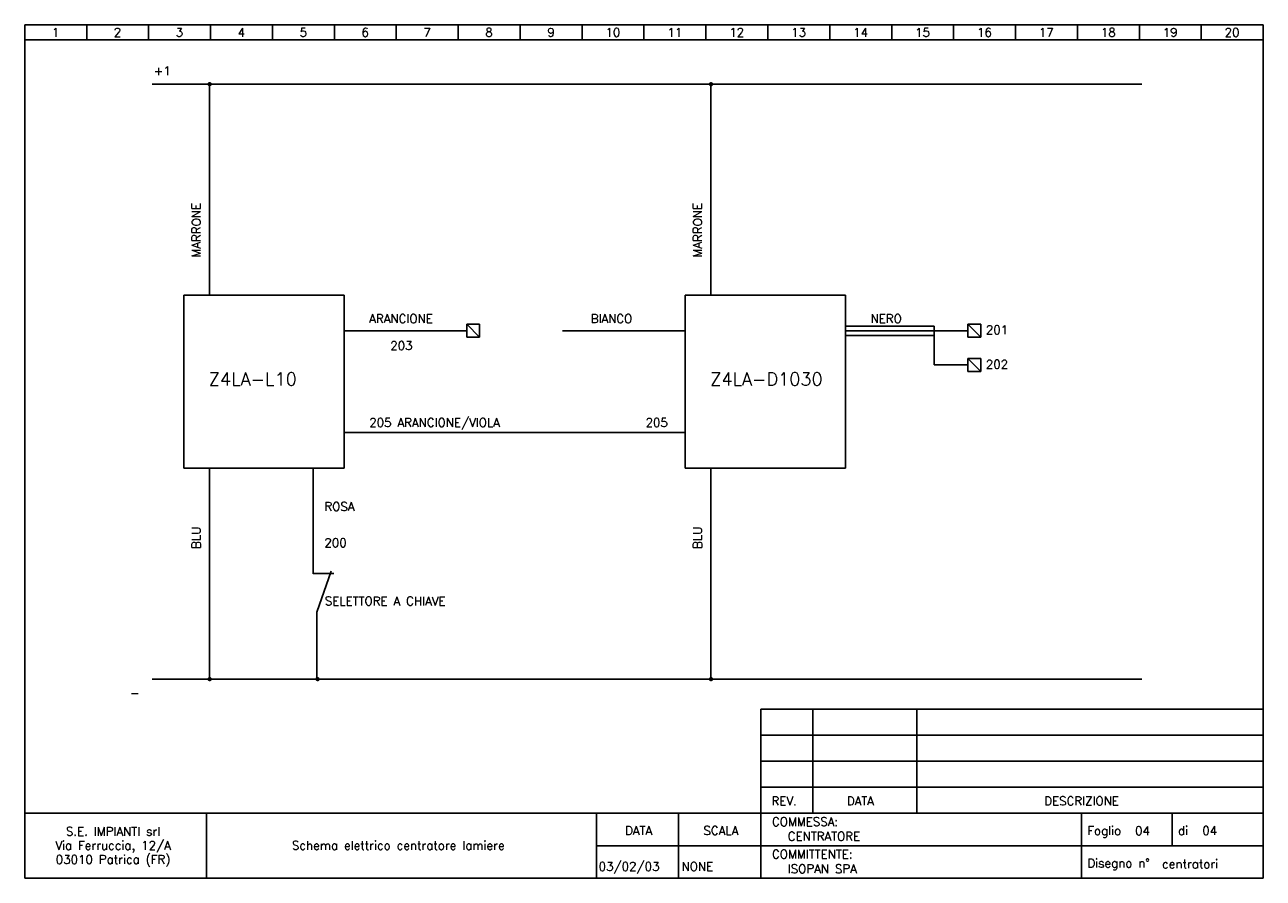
# Model space of a CAD drawing. Header units: millimetres. Extents: x 7 to 293, y 7 to 204.
import ezdxf
from ezdxf.enums import TextEntityAlignment as Align

# ---------------------------------------------------------------- set-up
doc = ezdxf.new("R2010")
doc.units = ezdxf.units.MM
doc.layers.add('Pagina07', color=7, linetype='Continuous')
doc.styles.get("Standard").update_dxf_attribs({"font": 'romans.shx'})

msp = doc.modelspace()

# ---------------------------------------------------------------- linework, layer by layer
for p, q in [((7, 6.7), (7, 203.7)), ((7, 203.7), (293, 203.7)), ((21.3, 200.2), (21.3, 203.7)), ((35.6, 200.2), (35.6, 203.7)), ((49.9, 200.2), (49.9, 203.7)), ((64.2, 200.2), (64.2, 203.7)), ((78.5, 200.2), (78.5, 203.7)), ((92.8, 200.2), (92.8, 203.7)), ((107.1, 200.2), (107.1, 203.7)), ((121.4, 200.2), (121.4, 203.7)), ((135.7, 200.2), (135.7, 203.7)), ((150, 200.2), (150, 203.7)), ((164.3, 200.2), (164.3, 203.7)), ((178.6, 200.2), (178.6, 203.7)), ((192.9, 200.2), (192.9, 203.7)), ((207.2, 200.2), (207.2, 203.7)), ((221.5, 200.2), (221.5, 203.7)), ((235.8, 200.2), (235.8, 203.7)), ((250.1, 200.2), (250.1, 203.7)), ((264.4, 200.2), (264.4, 203.7)), ((278.7, 200.2), (278.7, 203.7)), ((293, 203.7), (293, 6.7)), ((7, 200.2), (293, 200.2)), ((177, 6.7), (177, 45.7)), ((293, 45.7), (177, 45.7)), ((189, 21.7), (189, 45.7)), ((213, 21.7), (213, 45.7)), ((293, 39.7), (177, 39.7)), ((293, 33.7), (177, 33.7)), ((293, 27.7), (177, 27.7)), ((293, 21.7), (7, 21.7)), ((49, 6.7), (49, 21.7)), ((139, 6.7), (139, 21.7)), ((158, 6.7), (158, 21.7)), ((251, 21.7), (251, 6.7)), ((272, 21.7), (272, 14.2)), ((293, 14.2), (139, 14.2)), ((293, 6.7), (7, 6.7))]:
    msp.add_line(p, q)
at = {"layer": 'Pagina07'}
for p, q in [((36.42, 189.99), (264.93, 189.99)), ((49.69, 189.99), (49.69, 141.32)), ((165.47, 189.99), (165.47, 141.32)), ((43.72, 141.32), (43.72, 101.32)), ((80.76, 141.32), (43.72, 141.32)), ((80.76, 141.32), (80.76, 101.32)), ((196.54, 141.32), (159.49, 141.32)), ((159.49, 141.32), (159.49, 101.32)), ((196.54, 141.32), (196.54, 101.32)), ((112.05, 131.56), (109.05, 134.56)), ((109.05, 134.56), (112.05, 134.56)), ((109.05, 131.56), (109.05, 134.56)), ((112.05, 131.56), (112.05, 134.56)), ((224.82, 131.56), (224.82, 134.56)), ((227.82, 131.56), (224.82, 134.56)), ((224.82, 134.56), (227.82, 134.56)), ((227.82, 131.56), (227.82, 134.56)), ((80.76, 133.06), (109.05, 133.06)), ((159.49, 133.06), (131.21, 133.06)), ((196.54, 133.06), (224.82, 133.06)), ((196.59, 134.16), (217.03, 134.16)), ((217.03, 131.97), (196.59, 131.97)), ((217.03, 134.16), (217.03, 131.97)), ((217.03, 131.97), (217.03, 125.19)), ((109.05, 131.56), (112.05, 131.56)), ((224.82, 131.56), (227.82, 131.56)), ((224.82, 126.69), (227.82, 126.69)), ((227.82, 123.69), (224.82, 126.69)), ((224.82, 123.69), (224.82, 126.69)), ((227.82, 123.69), (227.82, 126.69)), ((217.03, 125.19), (224.8, 125.19)), ((224.82, 123.69), (227.82, 123.69)), ((80.76, 109.59), (159.49, 109.59)), ((80.76, 101.32), (43.72, 101.32)), ((49.69, 101.32), (49.69, 52.66)), ((73.59, 101.32), (73.59, 76.95)), ((196.54, 101.32), (159.49, 101.32)), ((165.47, 101.32), (165.47, 52.66)), ((74.43, 68.11), (77.72, 77.55)), ((73.6, 77.01), (78.39, 77.01)), ((74.43, 68.11), (74.43, 52.94)), ((36.42, 52.66), (264.93, 52.66))]:
    msp.add_line(p, q, dxfattribs=at)
at = {"layer": 'Pagina07', "const_width": 0.5}
for points in [[(49.44, 189.99, 1), (49.94, 189.99, 1)], [(165.22, 189.99, 1), (165.72, 189.99, 1)], [(49.44, 52.66, 1), (49.94, 52.66, 1)], [(74.36, 52.66, 1), (74.86, 52.66, 1)], [(165.22, 52.66, 1), (165.72, 52.66, 1)]]:
    msp.add_lwpolyline(points, format="xyb", close=True, dxfattribs=at)

# ---------------------------------------------------------------- texts
for s, p in [('1', (14.11, 200.95)), ('2', (28.41, 200.95)), ('3', (42.71, 200.95)), ('4', (57.01, 200.95)), ('5', (71.31, 200.95)), ('6', (85.61, 200.95)), ('7', (99.91, 200.95)), ('8', (114.21, 200.95)), ('9', (128.51, 200.95)), ('10', (142.81, 200.95)), ('11', (157.11, 200.95)), ('12', (171.41, 200.95)), ('13', (185.71, 200.95)), ('14', (200.01, 200.95)), ('15', (214.31, 200.95)), ('16', (228.61, 200.95)), ('17', (242.91, 200.95)), ('18', (257.21, 200.95)), ('19', (271.51, 200.95)), ('20', (285.81, 200.95)), ('S.E. IMPIANTI srl', (27.4, 16.51)), ('DATA', (148.76, 16.7)), ('SCALA', (167.76, 16.7)), ('Via Ferruccia, 12/A', (27.4, 13.28)), ('Schema elettrico centratore lamiere', (93.26, 13.28)), ('03010 Patrica (FR)', (27.4, 10.04))]:
    msp.add_text(s, height=2).set_placement(p, align=Align.CENTER)
for s, p in [('REV.', (179.45, 23.54)), ('DATA', (196.85, 23.54)), ('DESCRIZIONE', (242.44, 23.54)), ('COMMESSA:', (179.56, 18.74)), ('CENTRATORE', (183.2, 15.38)), ('Foglio', (252.39, 16.69)), ('di', (273.34, 16.69)), ('04', (278.92, 16.69)), ('COMMITTENTE:', (179.56, 11.24)), ('03/02/03', (139.53, 8.41)), ('NONE', (158.68, 8.41)), ('ISOPAN SPA', (183.2, 7.88)), ('Disegno n°', (252.39, 9.19)), ('centratori', (269.64, 9))]:
    msp.add_text(s, height=2).set_placement(p)
at = {"layer": 'Pagina07'}
for s, height, p in [('+1', 2, (36.77, 192.04)), ('ARANCIONE', 2, (86.56, 134.87)), ('BIANCO', 2, (137.7, 134.87)), ('NERO', 2, (202.33, 134.87)), ('201', 2, (228.95, 132.3)), ('203', 2, (91.41, 128.64)), ('202', 2, (228.95, 124.33)), ('Z4LA-L10', 3, (49.51, 120.41)), ('Z4LA-D1030', 3, (165.29, 120.41)), ('205 ARANCIONE/VIOLA', 2, (86.56, 110.88)), ('205', 2, (150.36, 110.88)), ('ROSA', 2, (76.2, 91.5)), ('200', 2, (76.2, 83.14)), ('SELETTORE A CHIAVE', 2, (76.29, 69.69)), ('-', 2, (31.27, 48.52)), ('04', 2, (263.41, 16.67))]:
    msp.add_text(s, height=height, dxfattribs=at).set_placement(p)
for s, p in [('MARRONE', (47.61, 149.99)), ('MARRONE', (163.39, 149.99)), ('BLU', (47.61, 82.73)), ('BLU', (163.39, 82.73))]:
    msp.add_text(s, height=2, rotation=90, dxfattribs=at).set_placement(p)

doc.saveas('drawing.dxf')
